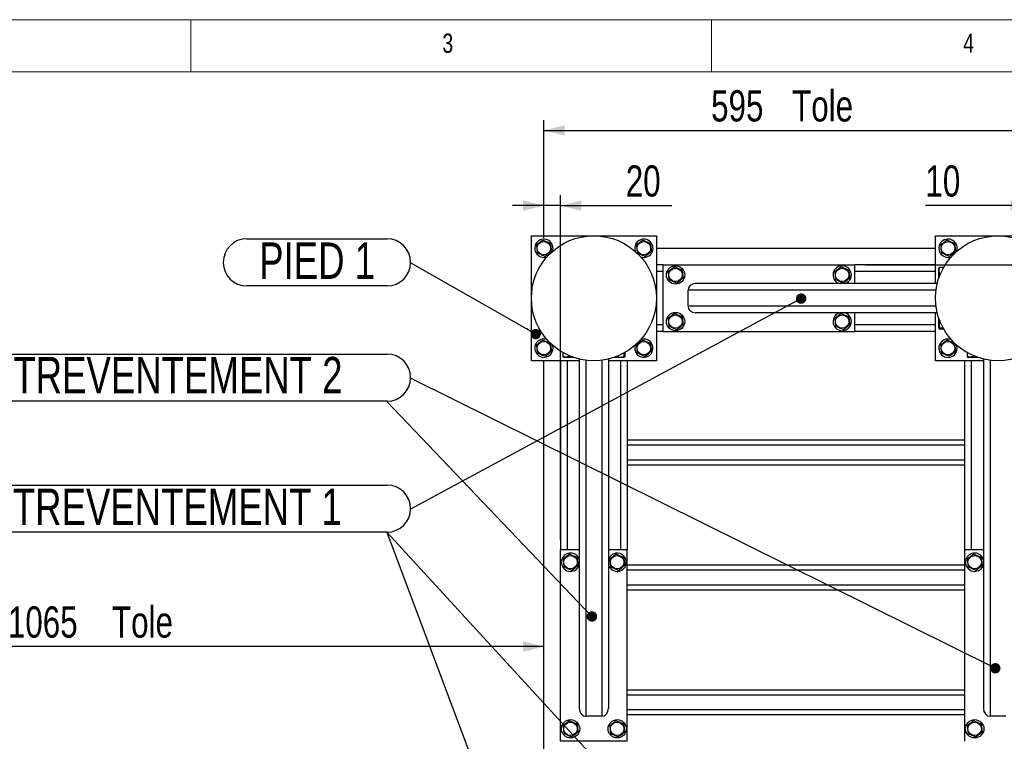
# Model space of a CAD drawing. Header units: millimetres. Extents: x 5 to 589, y 5 to 415.
# Tile 13 of 42: x 81 to 175, y 346 to 415. Entities that reach past the tile are written whole.
import ezdxf

# ---------------------------------------------------------------- set-up
doc = ezdxf.new("R2010")
doc.units = ezdxf.units.MM
doc.layers.add('COTES', color=1, linetype='Continuous')
doc.layers.add('NOTES', color=6, linetype='Continuous')
doc.layers.add('TRAIT-FORT', color=4, linetype='Continuous', lineweight=25)
doc.styles.add('SLDTEXTSTYLE0', font='TXT', dxfattribs={"width": 0.75})
doc.dimstyles.new('SLDDIMSTYLE0', dxfattribs={"dimtxt": 3, "dimasz": 2, "dimexe": 0, "dimexo": 0.0625, "dimgap": 0.75, "dimtad": 1, "dimdec": 0, "dimlfac": 12.5, "dimrnd": 1e-09, "dimzin": 12, "dimdsep": 46, "dimtxsty": 'SLDTEXTSTYLE0', "dimsah": 1, "dimcen": 0.09, "dimadec": 0, "dimazin": 3, "dimtfac": 1, "dimtdec": 0, "dimtofl": 0, "dimtmove": 0, "dimatfit": 3, "dimfxl": 1, "dimfrac": 2, "dimtolj": 1, "dimtzin": 12, "dimarcsym": 0})
doc.dimstyles.new('SLDDIMSTYLE1', dxfattribs={"dimtxt": 3, "dimasz": 2, "dimexe": 0, "dimexo": 0.0625, "dimgap": 0.75, "dimtad": 1, "dimdec": 0, "dimlfac": 12.5, "dimrnd": 1e-09, "dimzin": 12, "dimdsep": 46, "dimtxsty": 'SLDTEXTSTYLE0', "dimsah": 1, "dimcen": 0.09, "dimadec": 0, "dimazin": 3, "dimtfac": 1, "dimtdec": 0, "dimtmove": 0, "dimatfit": 0, "dimfxl": 1, "dimfrac": 2, "dimtolj": 1, "dimtzin": 12, "dimarcsym": 0})
doc.dimstyles.new('SLDDIMSTYLE2', dxfattribs={"dimtxt": 0.18, "dimasz": 1, "dimexe": 0, "dimexo": 0.0625, "dimgap": 0, "dimtad": 0, "dimtih": 1, "dimtoh": 1, "dimdec": 0, "dimrnd": 1e-09, "dimzin": 0, "dimdsep": 46, "dimtxsty": 'Standard', "dimblk1": 'DOT', "dimblk2": 'DOT', "dimsah": 1, "dimcen": 0.09, "dimadec": 0, "dimazin": 0, "dimtfac": 1, "dimtdec": 0, "dimtofl": 0, "dimtmove": 0, "dimatfit": 3, "dimldrblk": 'DOT', "dimfxl": 1, "dimfrac": 2, "dimtolj": 1, "dimtzin": 0, "dimarcsym": 0})

# ---------------------------------------------------------------- blocks, each defined once
blk = doc.blocks.new('_D_6')
at = {"layer": 'COTES', "color": 1, "transparency": 16777216}
for p, q in [((190.852, 393.047), (190.852, 396.047)), ((179.505, 393.047), (191.852, 393.047)), ((190.852, 391.447), (190.852, 393.047)), ((161.745, 391.447), (191.852, 391.447)), ((190.852, 391.447), (190.852, 384.085))]:
    blk.add_line(p, q, dxfattribs=at)
for points in [[(190.852, 393.047), (191.352, 395.047), (190.352, 395.047)], [(190.852, 391.447), (190.352, 389.447), (191.352, 389.447)]]:
    blk.add_solid(points, dxfattribs=at)
at = {"layer": 'COTES', "color": 1, "transparency": 16777216, "insert": (186.985, 384.085), "char_height": 3, "attachment_point": 1, "rotation": 90, "style": 'SLDTEXTSTYLE0'}
blk.add_mtext('20', dxfattribs=at)
blk = doc.blocks.new('_D_14')
at = {"layer": 'COTES', "color": 1, "transparency": 16777216}
for p, q in [((45.705, 343.647), (45.705, 355.78)), ((130.905, 354.78), (45.705, 354.78))]:
    blk.add_line(p, q, dxfattribs=at)
for points in [[(45.705, 354.78), (47.705, 354.28), (47.705, 355.28)], [(130.905, 354.78), (128.905, 355.28), (128.905, 354.28)]]:
    blk.add_solid(points, dxfattribs=at)
at = {"layer": 'COTES', "color": 1, "transparency": 16777216, "char_height": 3, "attachment_point": 1, "style": 'SLDTEXTSTYLE0'}
for s, insert in [('1065', (79.455, 358.647)), ('Tole', (89.446, 358.647))]:
    blk.add_mtext(s, dxfattribs=dict(at, insert=insert))
blk = doc.blocks.new('_D_16')
at = {"layer": 'COTES', "color": 1, "transparency": 16777216}
for p, q in [((130.905, 394.047), (130.905, 405.357)), ((178.505, 394.047), (178.505, 405.357)), ((130.905, 404.357), (178.505, 404.357))]:
    blk.add_line(p, q, dxfattribs=at)
for points in [[(130.905, 404.357), (132.905, 403.857), (132.905, 404.857)], [(178.505, 404.357), (176.505, 404.857), (176.505, 403.857)]]:
    blk.add_solid(points, dxfattribs=at)
at = {"layer": 'COTES', "color": 1, "transparency": 16777216, "char_height": 3, "attachment_point": 1, "style": 'SLDTEXTSTYLE0'}
for s, insert in [('Tole', (154.738, 408.225)), ('595', (146.963, 408.225))]:
    blk.add_mtext(s, dxfattribs=dict(at, insert=insert))
blk = doc.blocks.new('_D_17')
at = {"layer": 'COTES', "color": 1, "transparency": 16777216}
for p, q in [((130.905, 394.047), (130.905, 398.142)), ((132.505, 365.087), (132.505, 398.142)), ((130.905, 397.142), (127.905, 397.142)), ((132.505, 397.142), (130.905, 397.142)), ((132.505, 397.142), (143.199, 397.142))]:
    blk.add_line(p, q, dxfattribs=at)
for points in [[(130.905, 397.142), (128.905, 397.642), (128.905, 396.642)], [(132.505, 397.142), (134.505, 396.642), (134.505, 397.642)]]:
    blk.add_solid(points, dxfattribs=at)
at = {"layer": 'COTES', "color": 1, "transparency": 16777216, "insert": (138.766, 401.009), "char_height": 3, "attachment_point": 1, "style": 'SLDTEXTSTYLE0'}
blk.add_mtext('20', dxfattribs=at)
blk = doc.blocks.new('_D_18')
at = {"layer": 'COTES', "color": 1, "transparency": 16777216}
for p, q in [((177.705, 365.087), (177.705, 398.142)), ((178.505, 394.047), (178.505, 398.142)), ((177.705, 397.142), (167.535, 397.142)), ((177.705, 397.142), (178.505, 397.142)), ((178.505, 397.142), (181.505, 397.142))]:
    blk.add_line(p, q, dxfattribs=at)
for points in [[(177.705, 397.142), (175.705, 397.642), (175.705, 396.642)], [(178.505, 397.142), (180.505, 396.642), (180.505, 397.642)]]:
    blk.add_solid(points, dxfattribs=at)
at = {"layer": 'COTES', "color": 1, "transparency": 16777216, "insert": (167.535, 401.009), "char_height": 3, "attachment_point": 1, "style": 'SLDTEXTSTYLE0'}
blk.add_mtext('10', dxfattribs=at)
blk = doc.blocks.new('SW_NOTE_11')
at = {"layer": 'NOTES', "color": 0}
for p, q in [((-15.723, 2.31), (-2.264, 2.31)), ((-2.264, -2.218), (-15.723, -2.218))]:
    blk.add_line(p, q, dxfattribs=at)
for centre, start, end in [((-15.723, 0.046), 90, 270), ((-2.264, 0.046), 270, 90)]:
    blk.add_arc(centre, 2.264, start, end, dxfattribs=at)
at = {"layer": 'NOTES', "color": 0, "insert": (-8.977, 1.962), "char_height": 3.5, "attachment_point": 2, "style": 'SLDTEXTSTYLE0'}
blk.add_mtext('PIED 1', dxfattribs=at)
blk = doc.blocks.new('_Dot')
at = {"color": 0, "linetype": 'ByBlock', "lineweight": -2}
blk.add_line((-0.5, 0), (-1, 0), dxfattribs=at)
at = {"color": 0, "linetype": 'ByBlock', "const_width": 0.5}
blk.add_lwpolyline([(-0.25, 0, 1), (0.25, 0, 1)], format="xyb", close=True, dxfattribs=at)
blk = doc.blocks.new('SW_NOTE_12')
at = {"layer": 'NOTES', "color": 0}
for p, q in [((-47.547, 4.574), (0, 4.574)), ((0, 0.046), (-47.547, 0.046))]:
    blk.add_line(p, q, dxfattribs=at)
for centre, start, end in [((-47.547, 2.31), 90, 270), ((0, 2.31), 270, 90)]:
    blk.add_arc(centre, 2.264, start, end, dxfattribs=at)
at = {"layer": 'NOTES', "color": 0, "insert": (-23.976, 4.297), "char_height": 3.5, "attachment_point": 2, "style": 'SLDTEXTSTYLE0'}
blk.add_mtext('CONTREVENTEMENT 2', dxfattribs=at)
blk = doc.blocks.new('SW_NOTE_13')
at = {"layer": 'NOTES', "color": 0}
for p, q in [((-49.811, 2.31), (-2.264, 2.31)), ((-2.264, -2.218), (-49.811, -2.218))]:
    blk.add_line(p, q, dxfattribs=at)
for centre, start, end in [((-49.811, 0.046), 90, 270), ((-2.264, 0.046), 270, 90)]:
    blk.add_arc(centre, 2.264, start, end, dxfattribs=at)
at = {"layer": 'NOTES', "color": 0, "insert": (-26.295, 1.965), "char_height": 3.5, "attachment_point": 2, "style": 'SLDTEXTSTYLE0'}
blk.add_mtext('CONTREVENTEMENT 1', dxfattribs=at)

msp = doc.modelspace()

# ---------------------------------------------------------------- linework, layer by layer
at = {"color": 7, "linetype": 'Continuous', "lineweight": 18}
for p, q in [((589, 415), (5, 415)), ((97, 415), (97, 410)), ((147, 410), (147, 415)), ((584, 410), (10, 410))]:
    msp.add_line(p, q, dxfattribs=at)
at = {"layer": 'TRAIT-FORT', "color": 4, "linetype": 'Continuous', "lineweight": 25}
for p, q in [((129.705, 382.247), (129.705, 394.247)), ((129.705, 394.247), (141.705, 394.247)), ((141.705, 394.247), (141.705, 382.247)), ((168.505, 389.647), (168.505, 394.247)), ((168.505, 394.247), (180.505, 394.247)), ((141.705, 393.047), (168.505, 393.047)), ((142.345, 391.447), (141.705, 391.447)), ((142.345, 385.047), (142.345, 391.447)), ((142.345, 391.447), (160.745, 391.447)), ((160.745, 389.647), (160.745, 391.447)), ((168.505, 391.447), (160.745, 391.447)), ((142.345, 390.807), (141.705, 390.807)), ((168.505, 390.807), (160.745, 390.807)), ((168.847, 391.172), (168.825, 391.133)), ((168.825, 390.18), (168.825, 391.133)), ((169.287, 391.21), (168.905, 391.21)), ((168.978, 390.584), (168.905, 390.584)), ((168.67, 389.647), (145.449, 389.647)), ((144.745, 387.487), (144.745, 389.007)), ((168.553, 389.007), (144.745, 389.007)), ((168.553, 387.487), (144.745, 387.487)), ((168.67, 386.847), (145.449, 386.847)), ((160.745, 385.047), (160.745, 386.847)), ((168.505, 382.247), (168.505, 386.847)), ((142.345, 385.687), (141.705, 385.687)), ((168.505, 385.687), (160.745, 385.687)), ((168.825, 385.361), (168.825, 386.314)), ((142.345, 385.047), (141.705, 385.047)), ((142.345, 385.047), (160.745, 385.047)), ((168.505, 385.047), (160.745, 385.047)), ((168.825, 385.361), (168.847, 385.322)), ((169.233, 385.381), (168.905, 385.381)), ((169.287, 385.284), (168.905, 385.284)), ((132.741, 383.03), (132.741, 382.647)), ((138.571, 382.976), (138.571, 382.647)), ((138.668, 383.03), (138.668, 382.647)), ((171.541, 383.03), (171.541, 382.647)), ((134.305, 382.247), (129.705, 382.247)), ((130.905, 335.847), (130.905, 382.247)), ((132.505, 382.247), (132.505, 364.087)), ((132.779, 382.59), (132.819, 382.567)), ((133.771, 382.567), (132.819, 382.567)), ((133.145, 382.247), (133.145, 364.087)), ((133.368, 382.721), (133.368, 382.647)), ((134.305, 382.413), (134.305, 348.856)), ((134.945, 382.295), (134.945, 348.087)), ((136.465, 382.295), (136.465, 348.087)), ((137.105, 382.413), (137.105, 348.856)), ((141.705, 382.247), (137.105, 382.247)), ((138.591, 382.567), (137.638, 382.567)), ((138.265, 382.247), (138.265, 364.087)), ((138.591, 382.567), (138.63, 382.59)), ((138.905, 382.247), (138.905, 364.087)), ((173.105, 382.247), (168.505, 382.247)), ((171.305, 364.087), (171.305, 382.247)), ((171.579, 382.59), (171.619, 382.567)), ((172.571, 382.567), (171.619, 382.567)), ((171.945, 364.087), (171.945, 382.247)), ((172.168, 382.721), (172.168, 382.647)), ((173.105, 382.413), (173.105, 348.856)), ((173.745, 382.295), (173.745, 348.087)), ((138.905, 374.647), (171.305, 374.647)), ((138.905, 374.167), (171.305, 374.167)), ((138.905, 372.727), (171.305, 372.727)), ((138.905, 372.247), (171.305, 372.247)), ((134.305, 364.087), (132.505, 364.087)), ((132.505, 345.687), (132.505, 364.087)), ((138.905, 364.087), (137.105, 364.087)), ((138.905, 345.687), (138.905, 364.087)), ((173.105, 364.087), (171.305, 364.087)), ((171.305, 345.687), (171.305, 364.087)), ((134.277, 362.55), (134.305, 362.625)), ((138.905, 362.647), (171.305, 362.647)), ((138.905, 362.167), (171.305, 362.167)), ((173.077, 362.55), (173.105, 362.625)), ((138.905, 360.727), (171.305, 360.727)), ((138.905, 360.247), (171.305, 360.247)), ((138.905, 350.647), (171.305, 350.647)), ((138.905, 350.167), (171.305, 350.167)), ((136.465, 348.087), (134.945, 348.087)), ((138.905, 348.727), (171.305, 348.727)), ((138.905, 348.247), (171.305, 348.247)), ((175.265, 348.087), (173.745, 348.087)), ((138.905, 345.687), (132.505, 345.687))]:
    msp.add_line(p, q, dxfattribs=at)
for centre, radius in [((135.705, 388.247), 6), ((174.505, 388.247), 6), ((130.905, 393.047), 0.646), ((140.505, 393.047), 0.646), ((169.705, 393.047), 0.646), ((143.545, 390.487), 0.88), ((143.545, 390.487), 0.646), ((159.545, 390.487), 0.646), ((143.545, 386.007), 0.88), ((143.545, 386.007), 0.646), ((159.545, 386.007), 0.646), ((130.905, 383.447), 0.646), ((140.505, 383.447), 0.646), ((169.705, 383.447), 0.646), ((133.465, 362.887), 0.646), ((137.945, 362.887), 0.646), ((172.265, 362.887), 0.646), ((133.465, 346.887), 0.88), ((133.465, 346.887), 0.646), ((137.945, 346.887), 0.88), ((137.945, 346.887), 0.646), ((172.265, 346.887), 0.88), ((172.265, 346.887), 0.646)]:
    msp.add_circle(centre, radius, dxfattribs=at)
for centre, start, end in [((130.905, 393.047), 337.37154, 291.99877), ((140.505, 393.047), 337.37154, 200.30191), ((169.705, 393.047), 339.69681, 290.30319), ((140.505, 393.047), 249.69809, 337.37154), ((159.545, 390.487), 337.47733, 252.65856), ((159.545, 390.487), 287.34144, 337.47733), ((159.545, 386.007), 107.34144, 337.47733), ((159.545, 386.007), 337.47733, 72.65856), ((130.905, 383.447), 66.29004, 337.37154), ((130.905, 383.447), 337.37154, 23.88731), ((140.505, 383.447), 157.15356, 337.37154), ((140.505, 383.447), 337.37154, 112.08562), ((169.705, 383.447), 69.69754, 337.37154), ((169.705, 383.447), 337.37154, 20.30246), ((133.465, 362.887), 17.34144, 337.47733), ((137.945, 362.887), 337.47733, 162.65856), ((172.265, 362.887), 17.34144, 337.47733), ((137.945, 362.887), 197.34144, 337.47733)]:
    msp.add_arc(centre, 0.88, start, end, dxfattribs=at)
for centre, major_axis, ratio, start_param, end_param in [((145.449, 389.007), (-0.704, 0), 0.908746, 4.712389, 6.283185), ((145.449, 387.487), (-0.704, 0), 0.908746, 0, 1.570796), ((134.945, 348.856), (0, -0.769), 0.83205, 4.712389, 6.283185), ((136.465, 348.856), (0, -0.769), 0.83205, 0, 1.570796), ((173.745, 348.856), (0, -0.769), 0.83205, 4.712389, 6.283185)]:
    msp.add_ellipse(centre, major_axis=major_axis, ratio=ratio, start_param=start_param, end_param=end_param, dxfattribs=at)
for points, knots in [([(130.809, 393.826), (130.755, 393.785), (130.645, 393.702), (130.481, 393.58), (130.326, 393.462), (130.23, 393.39), (130.182, 393.354)], [0, 0, 0, 0, 0.264605, 0.534948, 0.765343, 1, 1, 1, 1]), ([(130.182, 393.354), (130.194, 393.255), (130.214, 393.091), (130.243, 392.853), (130.263, 392.693), (130.274, 392.601), (130.277, 392.574)], [0, 0, 0, 0, 0.3855495, 0.6376419, 0.8965462, 1, 1, 1, 1]), ([(130.809, 393.826), (130.872, 393.8), (130.999, 393.746), (131.186, 393.666), (131.366, 393.59), (131.476, 393.543), (131.532, 393.519)], [0, 0, 0, 0, 0.264605, 0.534948, 0.765343, 1, 1, 1, 1]), ([(131.532, 393.519), (131.544, 393.42), (131.564, 393.256), (131.593, 393.018), (131.613, 392.858), (131.624, 392.766), (131.627, 392.74)], [0, 0, 0, 0, 0.385549, 0.637642, 0.896546, 1, 1, 1, 1]), ([(140.409, 393.826), (140.355, 393.785), (140.245, 393.702), (140.081, 393.58), (139.926, 393.462), (139.83, 393.39), (139.782, 393.354)], [0, 0, 0, 0, 0.264605, 0.534948, 0.765343, 1, 1, 1, 1]), ([(139.782, 393.354), (139.794, 393.255), (139.814, 393.091), (139.843, 392.853), (139.863, 392.693), (139.874, 392.601), (139.877, 392.574)], [0, 0, 0, 0, 0.385549, 0.637642, 0.896546, 1, 1, 1, 1]), ([(140.409, 393.826), (140.472, 393.8), (140.599, 393.746), (140.786, 393.666), (140.966, 393.59), (141.076, 393.543), (141.132, 393.519)], [0, 0, 0, 0, 0.264605, 0.534948, 0.765343, 1, 1, 1, 1]), ([(141.132, 393.519), (141.144, 393.42), (141.164, 393.256), (141.193, 393.018), (141.213, 392.858), (141.224, 392.766), (141.227, 392.74)], [0, 0, 0, 0, 0.385549, 0.637642, 0.896546, 1, 1, 1, 1]), ([(169.609, 393.826), (169.555, 393.785), (169.445, 393.702), (169.281, 393.58), (169.126, 393.462), (169.03, 393.39), (168.982, 393.354)], [0, 0, 0, 0, 0.264605, 0.534948, 0.765343, 1, 1, 1, 1]), ([(168.982, 393.354), (168.994, 393.255), (169.014, 393.091), (169.043, 392.853), (169.063, 392.693), (169.074, 392.601), (169.077, 392.574)], [0, 0, 0, 0, 0.385549, 0.637642, 0.896546, 1, 1, 1, 1]), ([(169.609, 393.826), (169.672, 393.8), (169.799, 393.746), (169.986, 393.666), (170.166, 393.59), (170.276, 393.543), (170.332, 393.519)], [0, 0, 0, 0, 0.264605, 0.534948, 0.765343, 1, 1, 1, 1]), ([(170.332, 393.519), (170.344, 393.42), (170.364, 393.256), (170.393, 393.018), (170.413, 392.858), (170.424, 392.766), (170.427, 392.74)], [0, 0, 0, 0, 0.385549, 0.637642, 0.896546, 1, 1, 1, 1]), ([(131, 392.268), (130.937, 392.294), (130.811, 392.348), (130.623, 392.428), (130.443, 392.504), (130.333, 392.551), (130.277, 392.574)], [0, 0, 0, 0, 0.264605, 0.534948, 0.765343, 1, 1, 1, 1]), ([(131, 392.268), (131.055, 392.309), (131.165, 392.391), (131.328, 392.514), (131.483, 392.632), (131.579, 392.704), (131.627, 392.74)], [0, 0, 0, 0, 0.264605, 0.534948, 0.765343, 1, 1, 1, 1]), ([(140.6, 392.268), (140.537, 392.294), (140.411, 392.348), (140.223, 392.428), (140.043, 392.504), (139.933, 392.551), (139.877, 392.574)], [0, 0, 0, 0, 0.264605, 0.534948, 0.765343, 1, 1, 1, 1]), ([(140.6, 392.268), (140.655, 392.309), (140.765, 392.391), (140.928, 392.514), (141.083, 392.632), (141.179, 392.704), (141.227, 392.74)], [0, 0, 0, 0, 0.264605, 0.534948, 0.765343, 1, 1, 1, 1]), ([(169.8, 392.268), (169.737, 392.294), (169.611, 392.348), (169.423, 392.428), (169.243, 392.504), (169.133, 392.551), (169.077, 392.574)], [0, 0, 0, 0, 0.264605, 0.534948, 0.765343, 1, 1, 1, 1]), ([(169.8, 392.268), (169.855, 392.309), (169.965, 392.391), (170.128, 392.514), (170.283, 392.632), (170.379, 392.704), (170.427, 392.74)], [0, 0, 0, 0, 0.264605, 0.534948, 0.765343, 1, 1, 1, 1]), ([(143.448, 391.266), (143.393, 391.225), (143.283, 391.142), (143.12, 391.019), (142.965, 390.901), (142.869, 390.829), (142.821, 390.793)], [0, 0, 0, 0, 0.264605, 0.534948, 0.765343, 1, 1, 1, 1]), ([(142.821, 390.793), (142.834, 390.693), (142.854, 390.529), (142.884, 390.292), (142.904, 390.132), (142.915, 390.04), (142.918, 390.013)], [0, 0, 0, 0, 0.3855495, 0.6376419, 0.8965462, 1, 1, 1, 1]), ([(143.448, 391.266), (143.51, 391.24), (143.637, 391.186), (143.825, 391.106), (144.005, 391.031), (144.115, 390.984), (144.171, 390.96)], [0, 0, 0, 0, 0.264605, 0.534948, 0.765343, 1, 1, 1, 1]), ([(144.171, 390.96), (144.183, 390.861), (144.204, 390.697), (144.233, 390.46), (144.253, 390.3), (144.265, 390.208), (144.268, 390.181)], [0, 0, 0, 0, 0.385549, 0.637642, 0.896546, 1, 1, 1, 1]), ([(159.448, 391.266), (159.393, 391.225), (159.283, 391.142), (159.12, 391.019), (158.965, 390.901), (158.869, 390.829), (158.821, 390.793)], [0, 0, 0, 0, 0.264605, 0.534948, 0.765343, 1, 1, 1, 1]), ([(158.821, 390.793), (158.834, 390.693), (158.854, 390.529), (158.884, 390.292), (158.904, 390.132), (158.915, 390.04), (158.918, 390.013)], [0, 0, 0, 0, 0.3855495, 0.6376419, 0.8965462, 1, 1, 1, 1]), ([(159.448, 391.266), (159.51, 391.24), (159.637, 391.186), (159.825, 391.106), (160.005, 391.031), (160.115, 390.984), (160.171, 390.96)], [0, 0, 0, 0, 0.264605, 0.534948, 0.765343, 1, 1, 1, 1]), ([(160.171, 390.96), (160.183, 390.861), (160.204, 390.697), (160.233, 390.46), (160.253, 390.3), (160.265, 390.208), (160.268, 390.181)], [0, 0, 0, 0, 0.385549, 0.637642, 0.896546, 1, 1, 1, 1]), ([(168.905, 390.584), (168.887, 390.638), (168.852, 390.748), (168.839, 390.911), (168.858, 391.067), (168.889, 391.162), (168.905, 391.21)], [0, 0, 0, 0, 0.264605, 0.534948, 0.765343, 1, 1, 1, 1]), ([(168.905, 391.21), (168.876, 391.198), (168.847, 391.185), (168.848, 391.172), (168.848, 391.172)], [0, 0, 0, 0, 0.977492, 1, 1, 1, 1]), ([(168.905, 390.584), (168.887, 390.521), (168.852, 390.403), (168.848, 390.282), (168.847, 390.225)], [0, 0, 0, 0, 0.5331045, 1, 1, 1, 1]), ([(143.642, 389.708), (143.579, 389.734), (143.452, 389.788), (143.264, 389.867), (143.084, 389.943), (142.974, 389.99), (142.918, 390.013)], [0, 0, 0, 0, 0.264605, 0.534948, 0.765343, 1, 1, 1, 1]), ([(143.642, 389.708), (143.696, 389.749), (143.806, 389.832), (143.969, 389.955), (144.124, 390.073), (144.22, 390.145), (144.268, 390.181)], [0, 0, 0, 0, 0.264605, 0.534948, 0.765343, 1, 1, 1, 1]), ([(159.642, 389.708), (159.579, 389.734), (159.452, 389.788), (159.264, 389.867), (159.084, 389.943), (158.974, 389.99), (158.918, 390.013)], [0, 0, 0, 0, 0.264605, 0.534948, 0.765343, 1, 1, 1, 1]), ([(159.642, 389.708), (159.696, 389.749), (159.806, 389.832), (159.969, 389.955), (160.124, 390.073), (160.22, 390.145), (160.268, 390.181)], [0, 0, 0, 0, 0.264605, 0.534948, 0.765343, 1, 1, 1, 1]), ([(143.448, 386.786), (143.393, 386.745), (143.283, 386.662), (143.12, 386.539), (142.965, 386.421), (142.869, 386.349), (142.821, 386.313)], [0, 0, 0, 0, 0.264605, 0.534948, 0.765343, 1, 1, 1, 1]), ([(143.448, 386.786), (143.51, 386.76), (143.637, 386.706), (143.825, 386.626), (144.005, 386.551), (144.115, 386.504), (144.171, 386.48)], [0, 0, 0, 0, 0.264605, 0.534948, 0.765343, 1, 1, 1, 1]), ([(159.448, 386.786), (159.393, 386.745), (159.283, 386.662), (159.12, 386.539), (158.965, 386.421), (158.869, 386.349), (158.821, 386.313)], [0, 0, 0, 0, 0.264605, 0.534948, 0.765343, 1, 1, 1, 1]), ([(159.448, 386.786), (159.51, 386.76), (159.637, 386.706), (159.825, 386.626), (160.005, 386.551), (160.115, 386.504), (160.171, 386.48)], [0, 0, 0, 0, 0.264605, 0.534948, 0.765343, 1, 1, 1, 1]), ([(142.821, 386.313), (142.834, 386.213), (142.854, 386.049), (142.884, 385.812), (142.904, 385.652), (142.915, 385.56), (142.918, 385.533)], [0, 0, 0, 0, 0.3855495, 0.6376419, 0.8965462, 1, 1, 1, 1]), ([(143.642, 385.228), (143.696, 385.269), (143.806, 385.352), (143.969, 385.475), (144.124, 385.593), (144.22, 385.665), (144.268, 385.701)], [0, 0, 0, 0, 0.264605, 0.534948, 0.765343, 1, 1, 1, 1]), ([(144.171, 386.48), (144.183, 386.381), (144.204, 386.217), (144.233, 385.98), (144.253, 385.82), (144.265, 385.728), (144.268, 385.701)], [0, 0, 0, 0, 0.385549, 0.637642, 0.896546, 1, 1, 1, 1]), ([(158.821, 386.313), (158.834, 386.213), (158.854, 386.049), (158.884, 385.812), (158.904, 385.652), (158.915, 385.56), (158.918, 385.533)], [0, 0, 0, 0, 0.3855495, 0.6376419, 0.8965462, 1, 1, 1, 1]), ([(159.642, 385.228), (159.696, 385.269), (159.806, 385.352), (159.969, 385.475), (160.124, 385.593), (160.22, 385.665), (160.268, 385.701)], [0, 0, 0, 0, 0.264605, 0.534948, 0.765343, 1, 1, 1, 1]), ([(160.171, 386.48), (160.183, 386.381), (160.204, 386.217), (160.233, 385.98), (160.253, 385.82), (160.265, 385.728), (160.268, 385.701)], [0, 0, 0, 0, 0.385549, 0.637642, 0.896546, 1, 1, 1, 1]), ([(168.905, 386.104), (168.887, 386.041), (168.852, 385.914), (168.839, 385.726), (168.858, 385.546), (168.889, 385.436), (168.905, 385.381)], [0, 0, 0, 0, 0.264605, 0.534948, 0.765343, 1, 1, 1, 1]), ([(143.642, 385.228), (143.579, 385.254), (143.452, 385.308), (143.264, 385.387), (143.084, 385.463), (142.974, 385.51), (142.918, 385.533)], [0, 0, 0, 0, 0.264605, 0.534948, 0.765343, 1, 1, 1, 1]), ([(159.642, 385.228), (159.579, 385.254), (159.452, 385.308), (159.264, 385.387), (159.084, 385.463), (158.974, 385.51), (158.918, 385.533)], [0, 0, 0, 0, 0.264605, 0.534948, 0.765343, 1, 1, 1, 1]), ([(168.905, 385.381), (168.881, 385.368), (168.84, 385.348), (168.844, 385.318), (168.872, 385.298), (168.898, 385.287), (168.905, 385.284)], [0, 0, 0, 0, 0.385549, 0.637642, 0.896546, 1, 1, 1, 1]), ([(130.809, 384.226), (130.755, 384.185), (130.645, 384.102), (130.481, 383.98), (130.326, 383.862), (130.23, 383.79), (130.182, 383.754)], [0, 0, 0, 0, 0.264605, 0.534948, 0.765343, 1, 1, 1, 1]), ([(130.809, 384.226), (130.872, 384.2), (130.999, 384.146), (131.186, 384.066), (131.366, 383.99), (131.476, 383.943), (131.532, 383.919)], [0, 0, 0, 0, 0.264605, 0.534948, 0.765343, 1, 1, 1, 1]), ([(131.532, 383.919), (131.544, 383.82), (131.564, 383.656), (131.593, 383.418), (131.613, 383.258), (131.624, 383.166), (131.627, 383.14)], [0, 0, 0, 0, 0.385549, 0.637642, 0.896546, 1, 1, 1, 1]), ([(140.409, 384.226), (140.355, 384.185), (140.245, 384.102), (140.081, 383.98), (139.926, 383.862), (139.83, 383.79), (139.782, 383.754)], [0, 0, 0, 0, 0.264605, 0.534948, 0.765343, 1, 1, 1, 1]), ([(140.409, 384.226), (140.472, 384.2), (140.599, 384.146), (140.786, 384.066), (140.966, 383.99), (141.076, 383.943), (141.132, 383.919)], [0, 0, 0, 0, 0.264605, 0.534948, 0.765343, 1, 1, 1, 1]), ([(141.132, 383.919), (141.144, 383.82), (141.164, 383.656), (141.193, 383.418), (141.213, 383.258), (141.224, 383.166), (141.227, 383.14)], [0, 0, 0, 0, 0.385549, 0.637642, 0.896546, 1, 1, 1, 1]), ([(169.609, 384.226), (169.555, 384.185), (169.445, 384.102), (169.281, 383.98), (169.126, 383.862), (169.03, 383.79), (168.982, 383.754)], [0, 0, 0, 0, 0.264605, 0.534948, 0.765343, 1, 1, 1, 1]), ([(169.609, 384.226), (169.672, 384.2), (169.799, 384.146), (169.986, 384.066), (170.166, 383.99), (170.276, 383.943), (170.332, 383.919)], [0, 0, 0, 0, 0.264605, 0.534948, 0.765343, 1, 1, 1, 1]), ([(170.332, 383.919), (170.344, 383.82), (170.364, 383.656), (170.393, 383.418), (170.413, 383.258), (170.424, 383.166), (170.427, 383.14)], [0, 0, 0, 0, 0.385549, 0.637642, 0.896546, 1, 1, 1, 1]), ([(130.182, 383.754), (130.194, 383.655), (130.214, 383.491), (130.243, 383.253), (130.263, 383.093), (130.274, 383.001), (130.277, 382.974)], [0, 0, 0, 0, 0.3855495, 0.6376419, 0.8965462, 1, 1, 1, 1]), ([(131, 382.668), (130.937, 382.694), (130.811, 382.748), (130.623, 382.828), (130.443, 382.904), (130.333, 382.951), (130.277, 382.974)], [0, 0, 0, 0, 0.264605, 0.534948, 0.765343, 1, 1, 1, 1]), ([(131, 382.668), (131.055, 382.709), (131.165, 382.791), (131.328, 382.914), (131.483, 383.032), (131.579, 383.104), (131.627, 383.14)], [0, 0, 0, 0, 0.264605, 0.534948, 0.765343, 1, 1, 1, 1]), ([(139.782, 383.754), (139.794, 383.655), (139.814, 383.491), (139.843, 383.253), (139.863, 383.093), (139.874, 383.001), (139.877, 382.974)], [0, 0, 0, 0, 0.385549, 0.637642, 0.896546, 1, 1, 1, 1]), ([(140.6, 382.668), (140.537, 382.694), (140.411, 382.748), (140.223, 382.828), (140.043, 382.904), (139.933, 382.951), (139.877, 382.974)], [0, 0, 0, 0, 0.264605, 0.534948, 0.765343, 1, 1, 1, 1]), ([(140.6, 382.668), (140.655, 382.709), (140.765, 382.791), (140.928, 382.914), (141.083, 383.032), (141.179, 383.104), (141.227, 383.14)], [0, 0, 0, 0, 0.264605, 0.534948, 0.765343, 1, 1, 1, 1]), ([(168.982, 383.754), (168.994, 383.655), (169.014, 383.491), (169.043, 383.253), (169.063, 383.093), (169.074, 383.001), (169.077, 382.974)], [0, 0, 0, 0, 0.385549, 0.637642, 0.896546, 1, 1, 1, 1]), ([(169.8, 382.668), (169.737, 382.694), (169.611, 382.748), (169.423, 382.828), (169.243, 382.904), (169.133, 382.951), (169.077, 382.974)], [0, 0, 0, 0, 0.264605, 0.534948, 0.765343, 1, 1, 1, 1]), ([(169.8, 382.668), (169.855, 382.709), (169.965, 382.791), (170.128, 382.914), (170.283, 383.032), (170.379, 383.104), (170.427, 383.14)], [0, 0, 0, 0, 0.264605, 0.534948, 0.765343, 1, 1, 1, 1]), ([(132.741, 382.647), (132.754, 382.618), (132.766, 382.589), (132.779, 382.59), (132.779, 382.59)], [0, 0, 0, 0, 0.977492, 1, 1, 1, 1]), ([(133.368, 382.647), (133.313, 382.63), (133.203, 382.594), (133.04, 382.581), (132.885, 382.6), (132.789, 382.632), (132.741, 382.647)], [0, 0, 0, 0, 0.264605, 0.534948, 0.765343, 1, 1, 1, 1]), ([(133.368, 382.647), (133.43, 382.629), (133.557, 382.593), (133.688, 382.589), (133.754, 382.587)], [0, 0, 0, 0, 0.495418, 1, 1, 1, 1]), ([(137.848, 382.647), (137.91, 382.63), (138.037, 382.594), (138.225, 382.581), (138.405, 382.6), (138.515, 382.632), (138.571, 382.647)], [0, 0, 0, 0, 0.264605, 0.534948, 0.765343, 1, 1, 1, 1]), ([(138.571, 382.647), (138.583, 382.623), (138.604, 382.583), (138.633, 382.587), (138.653, 382.614), (138.665, 382.64), (138.668, 382.647)], [0, 0, 0, 0, 0.385549, 0.637642, 0.896546, 1, 1, 1, 1]), ([(171.541, 382.647), (171.554, 382.618), (171.566, 382.589), (171.579, 382.59), (171.579, 382.59)], [0, 0, 0, 0, 0.977492, 1, 1, 1, 1]), ([(172.168, 382.647), (172.113, 382.63), (172.003, 382.594), (171.84, 382.581), (171.685, 382.6), (171.589, 382.632), (171.541, 382.647)], [0, 0, 0, 0, 0.264605, 0.534948, 0.765343, 1, 1, 1, 1]), ([(172.168, 382.647), (172.23, 382.629), (172.357, 382.593), (172.488, 382.589), (172.554, 382.587)], [0, 0, 0, 0, 0.495418, 1, 1, 1, 1]), ([(133.368, 363.666), (133.313, 363.625), (133.203, 363.542), (133.04, 363.419), (132.885, 363.301), (132.789, 363.229), (132.741, 363.193)], [0, 0, 0, 0, 0.264605, 0.534948, 0.765343, 1, 1, 1, 1]), ([(132.741, 363.193), (132.754, 363.093), (132.774, 362.929), (132.804, 362.692), (132.824, 362.532), (132.835, 362.44), (132.838, 362.413)], [0, 0, 0, 0, 0.385549, 0.637642, 0.896546, 1, 1, 1, 1]), ([(133.368, 363.666), (133.43, 363.64), (133.557, 363.586), (133.745, 363.506), (133.925, 363.431), (134.035, 363.384), (134.091, 363.36)], [0, 0, 0, 0, 0.264605, 0.534948, 0.765343, 1, 1, 1, 1]), ([(134.091, 363.36), (134.103, 363.261), (134.124, 363.097), (134.153, 362.86), (134.173, 362.7), (134.185, 362.608), (134.188, 362.581)], [0, 0, 0, 0, 0.385549, 0.637642, 0.896546, 1, 1, 1, 1]), ([(137.848, 363.666), (137.793, 363.625), (137.683, 363.542), (137.52, 363.419), (137.365, 363.301), (137.269, 363.229), (137.221, 363.193)], [0, 0, 0, 0, 0.264605, 0.534948, 0.765343, 1, 1, 1, 1]), ([(137.221, 363.193), (137.234, 363.093), (137.254, 362.929), (137.284, 362.692), (137.304, 362.532), (137.315, 362.44), (137.318, 362.413)], [0, 0, 0, 0, 0.3855495, 0.6376419, 0.8965462, 1, 1, 1, 1]), ([(137.848, 363.666), (137.91, 363.64), (138.037, 363.586), (138.225, 363.506), (138.405, 363.431), (138.515, 363.384), (138.571, 363.36)], [0, 0, 0, 0, 0.264605, 0.534948, 0.765343, 1, 1, 1, 1]), ([(138.571, 363.36), (138.583, 363.261), (138.604, 363.097), (138.633, 362.86), (138.653, 362.7), (138.665, 362.608), (138.668, 362.581)], [0, 0, 0, 0, 0.385549, 0.637642, 0.896546, 1, 1, 1, 1]), ([(172.168, 363.666), (172.113, 363.625), (172.003, 363.542), (171.84, 363.419), (171.685, 363.301), (171.589, 363.229), (171.541, 363.193)], [0, 0, 0, 0, 0.264605, 0.534948, 0.765343, 1, 1, 1, 1]), ([(171.541, 363.193), (171.554, 363.093), (171.574, 362.929), (171.604, 362.692), (171.624, 362.532), (171.635, 362.44), (171.638, 362.413)], [0, 0, 0, 0, 0.3855495, 0.6376419, 0.8965462, 1, 1, 1, 1]), ([(172.168, 363.666), (172.23, 363.64), (172.357, 363.586), (172.545, 363.506), (172.725, 363.431), (172.835, 363.384), (172.891, 363.36)], [0, 0, 0, 0, 0.264605, 0.534948, 0.765343, 1, 1, 1, 1]), ([(172.891, 363.36), (172.903, 363.261), (172.924, 363.097), (172.953, 362.86), (172.973, 362.7), (172.985, 362.608), (172.988, 362.581)], [0, 0, 0, 0, 0.385549, 0.637642, 0.896546, 1, 1, 1, 1]), ([(133.562, 362.108), (133.499, 362.134), (133.372, 362.188), (133.184, 362.267), (133.004, 362.343), (132.894, 362.39), (132.838, 362.413)], [0, 0, 0, 0, 0.264605, 0.534948, 0.765343, 1, 1, 1, 1]), ([(133.562, 362.108), (133.616, 362.149), (133.726, 362.232), (133.889, 362.355), (134.044, 362.473), (134.14, 362.545), (134.188, 362.581)], [0, 0, 0, 0, 0.264605, 0.534948, 0.765343, 1, 1, 1, 1]), ([(138.042, 362.108), (137.979, 362.134), (137.852, 362.188), (137.664, 362.267), (137.484, 362.343), (137.374, 362.39), (137.318, 362.413)], [0, 0, 0, 0, 0.264605, 0.534948, 0.765343, 1, 1, 1, 1]), ([(138.042, 362.108), (138.096, 362.149), (138.206, 362.232), (138.369, 362.355), (138.524, 362.473), (138.62, 362.545), (138.668, 362.581)], [0, 0, 0, 0, 0.264605, 0.534948, 0.765343, 1, 1, 1, 1]), ([(172.362, 362.108), (172.299, 362.134), (172.172, 362.188), (171.984, 362.267), (171.804, 362.343), (171.694, 362.39), (171.638, 362.413)], [0, 0, 0, 0, 0.264605, 0.534948, 0.765343, 1, 1, 1, 1]), ([(172.362, 362.108), (172.416, 362.149), (172.526, 362.232), (172.689, 362.355), (172.844, 362.473), (172.94, 362.545), (172.988, 362.581)], [0, 0, 0, 0, 0.264605, 0.534948, 0.765343, 1, 1, 1, 1]), ([(133.368, 347.666), (133.313, 347.625), (133.203, 347.542), (133.04, 347.419), (132.885, 347.301), (132.789, 347.229), (132.741, 347.193)], [0, 0, 0, 0, 0.264605, 0.534948, 0.765343, 1, 1, 1, 1]), ([(132.741, 347.193), (132.754, 347.093), (132.774, 346.929), (132.804, 346.692), (132.824, 346.532), (132.835, 346.44), (132.838, 346.413)], [0, 0, 0, 0, 0.385549, 0.637642, 0.896546, 1, 1, 1, 1]), ([(133.368, 347.666), (133.43, 347.64), (133.557, 347.586), (133.745, 347.506), (133.925, 347.431), (134.035, 347.384), (134.091, 347.36)], [0, 0, 0, 0, 0.264605, 0.534948, 0.765343, 1, 1, 1, 1]), ([(134.091, 347.36), (134.103, 347.261), (134.124, 347.097), (134.153, 346.86), (134.173, 346.7), (134.185, 346.608), (134.188, 346.581)], [0, 0, 0, 0, 0.385549, 0.637642, 0.896546, 1, 1, 1, 1]), ([(137.848, 347.666), (137.793, 347.625), (137.683, 347.542), (137.52, 347.419), (137.365, 347.301), (137.269, 347.229), (137.221, 347.193)], [0, 0, 0, 0, 0.264605, 0.534948, 0.765343, 1, 1, 1, 1]), ([(137.221, 347.193), (137.234, 347.093), (137.254, 346.929), (137.284, 346.692), (137.304, 346.532), (137.315, 346.44), (137.318, 346.413)], [0, 0, 0, 0, 0.3855495, 0.6376419, 0.8965462, 1, 1, 1, 1]), ([(137.848, 347.666), (137.91, 347.64), (138.037, 347.586), (138.225, 347.506), (138.405, 347.431), (138.515, 347.384), (138.571, 347.36)], [0, 0, 0, 0, 0.264605, 0.534948, 0.765343, 1, 1, 1, 1]), ([(138.571, 347.36), (138.583, 347.261), (138.604, 347.097), (138.633, 346.86), (138.653, 346.7), (138.665, 346.608), (138.668, 346.581)], [0, 0, 0, 0, 0.385549, 0.637642, 0.896546, 1, 1, 1, 1]), ([(172.168, 347.666), (172.113, 347.625), (172.003, 347.542), (171.84, 347.419), (171.685, 347.301), (171.589, 347.229), (171.541, 347.193)], [0, 0, 0, 0, 0.264605, 0.534948, 0.765343, 1, 1, 1, 1]), ([(171.541, 347.193), (171.554, 347.093), (171.574, 346.929), (171.604, 346.692), (171.624, 346.532), (171.635, 346.44), (171.638, 346.413)], [0, 0, 0, 0, 0.3855495, 0.6376419, 0.8965462, 1, 1, 1, 1]), ([(172.168, 347.666), (172.23, 347.64), (172.357, 347.586), (172.545, 347.506), (172.725, 347.431), (172.835, 347.384), (172.891, 347.36)], [0, 0, 0, 0, 0.264605, 0.534948, 0.765343, 1, 1, 1, 1]), ([(172.891, 347.36), (172.903, 347.261), (172.924, 347.097), (172.953, 346.86), (172.973, 346.7), (172.985, 346.608), (172.988, 346.581)], [0, 0, 0, 0, 0.385549, 0.637642, 0.896546, 1, 1, 1, 1]), ([(133.562, 346.108), (133.499, 346.134), (133.372, 346.188), (133.184, 346.267), (133.004, 346.343), (132.894, 346.39), (132.838, 346.413)], [0, 0, 0, 0, 0.264605, 0.534948, 0.765343, 1, 1, 1, 1]), ([(133.562, 346.108), (133.616, 346.149), (133.726, 346.232), (133.889, 346.355), (134.044, 346.473), (134.14, 346.545), (134.188, 346.581)], [0, 0, 0, 0, 0.264605, 0.534948, 0.765343, 1, 1, 1, 1]), ([(138.042, 346.108), (137.979, 346.134), (137.852, 346.188), (137.664, 346.267), (137.484, 346.343), (137.374, 346.39), (137.318, 346.413)], [0, 0, 0, 0, 0.264605, 0.534948, 0.765343, 1, 1, 1, 1]), ([(138.042, 346.108), (138.096, 346.149), (138.206, 346.232), (138.369, 346.355), (138.524, 346.473), (138.62, 346.545), (138.668, 346.581)], [0, 0, 0, 0, 0.264605, 0.534948, 0.765343, 1, 1, 1, 1]), ([(172.362, 346.108), (172.299, 346.134), (172.172, 346.188), (171.984, 346.267), (171.804, 346.343), (171.694, 346.39), (171.638, 346.413)], [0, 0, 0, 0, 0.264605, 0.534948, 0.765343, 1, 1, 1, 1]), ([(172.362, 346.108), (172.416, 346.149), (172.526, 346.232), (172.689, 346.355), (172.844, 346.473), (172.94, 346.545), (172.988, 346.581)], [0, 0, 0, 0, 0.264605, 0.534948, 0.765343, 1, 1, 1, 1])]:
    msp.add_open_spline(points, degree=3, knots=knots, dxfattribs=at)

# ---------------------------------------------------------------- block references
at = {"layer": 'NOTES', "color": 211}
for name, p in [('SW_NOTE_11', (118.113, 391.643)), ('SW_NOTE_12', (115.849, 378.31)), ('SW_NOTE_13', (118.113, 367.995))]:
    msp.add_blockref(name, p, dxfattribs=at)

# ---------------------------------------------------------------- texts
at = {"layer": 'NOTES', "color": 211, "char_height": 1.852, "attachment_point": 1, "style": 'SLDTEXTSTYLE0'}
for s, insert in [('3', (121.167, 413.668)), ('4', (171.167, 413.668))]:
    msp.add_mtext(s, dxfattribs=dict(at, insert=insert))

# ---------------------------------------------------------------- dimensions: what is measured, and where the dimension line sits
at = {"layer": 'COTES', "color": 1}
for base, p1, p2, picture, middle in [((178.505, 404.357), (130.905, 393.047), (178.505, 393.047), '_D_16', (154.705, 404.357)), ((45.705, 354.78), (130.905, 335.847), (45.705, 342.647), '_D_14', (88.305, 354.78))]:
    dim = msp.add_linear_dim(base=base, p1=p1, p2=p2, text='<> Tole', dimstyle='SLDDIMSTYLE0', dxfattribs=at)
    dim.commit()
    dim.dimension.update_dxf_attribs({"geometry": picture, "text_midpoint": middle, "dimtype": 160})
for base, p1, p2, picture, middle in [((130.905, 397.142), (132.505, 364.087), (130.905, 393.047), '_D_17', (140.983, 397.142)), ((178.505, 397.142), (177.705, 364.087), (178.505, 393.047), '_D_18', (169.752, 397.142))]:
    dim = msp.add_linear_dim(base=base, p1=p1, p2=p2, dimstyle='SLDDIMSTYLE1', dxfattribs=at)
    dim.commit()
    dim.dimension.update_dxf_attribs({"geometry": picture, "text_midpoint": middle, "dimtype": 160})
dim = msp.add_linear_dim(base=(190.852, 393.047), p1=(160.745, 391.447), p2=(178.505, 393.047), angle=90, dimstyle='SLDDIMSTYLE1', dxfattribs=at)
dim.commit()
dim.dimension.update_dxf_attribs({"geometry": '_D_6', "text_midpoint": (190.852, 386.302), "dimtype": 160})

# ---------------------------------------------------------------- leaders
at = {"layer": 'NOTES', "color": 211}
for points in [[(130.124, 384.803), (118.113, 391.643)], [(155.6, 388.213), (118.113, 367.995)], [(174.244, 352.703), (118.113, 380.574)], [(135.52, 357.677), (115.849, 378.31)], [(161.312, 316.303), (115.849, 365.731)], [(147.075, 282.681), (115.849, 365.731)]]:
    msp.add_leader(points, dimstyle='SLDDIMSTYLE2', dxfattribs=at)

doc.saveas('drawing.dxf')
